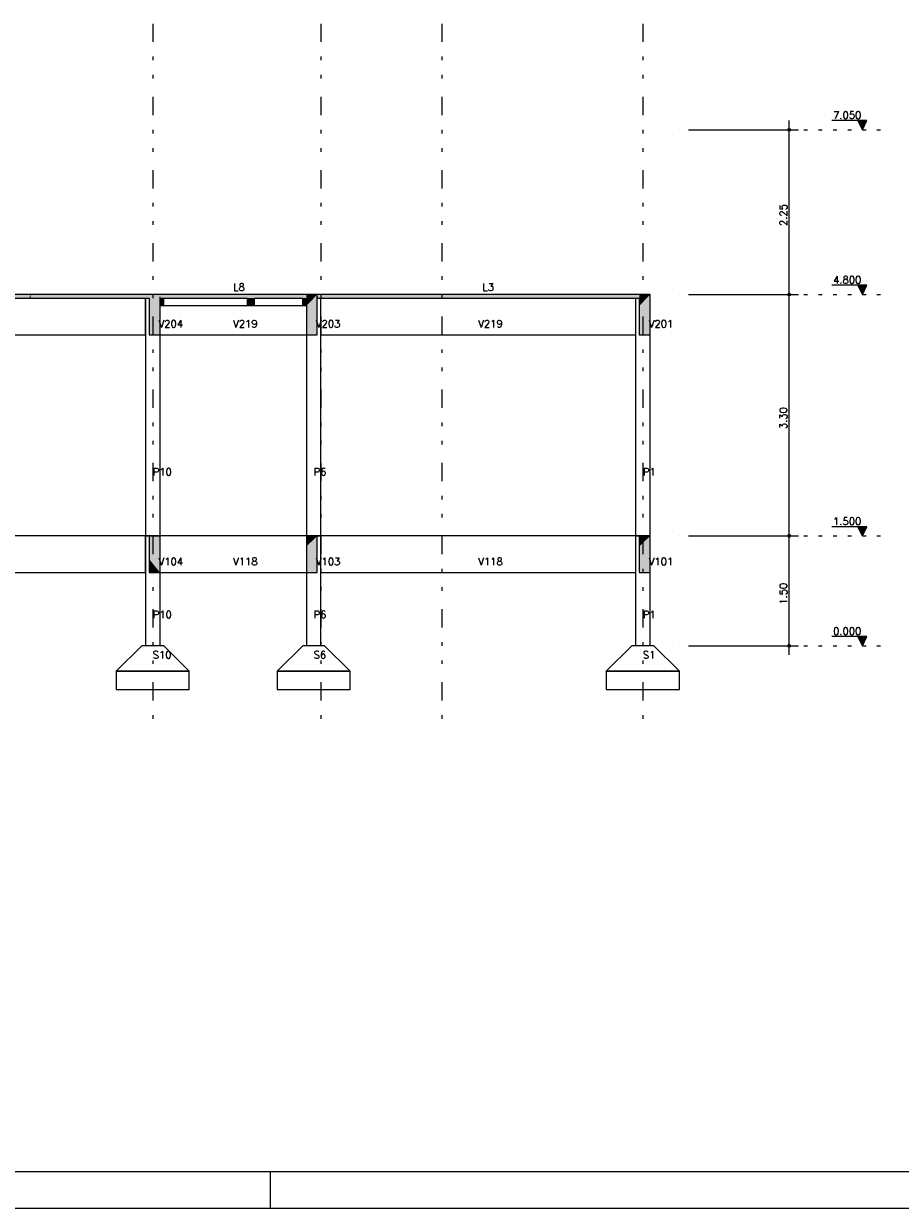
# Model space of a CAD drawing. Extents: x 0 to 84.1, y 0 to 59.4.
# Tile 6 of 9: x 40.4 to 64.3, y 0 to 32.4. Entities that reach past the tile are written whole.
import ezdxf

# ---------------------------------------------------------------- set-up
doc = ezdxf.new("R2010")
doc.units = 0
doc.header["$MEASUREMENT"] = 0
doc.linetypes.add('ESTILO_TQS_0002', pattern=[0.4, 0.1, -0.3])
doc.linetypes.add('ESTILO_TQS_0004', pattern=[2, 0.5, -0.4, 0.1, -0.4, 0.1, -0.5])
for name, color, linetype in [('1', 1, 'CONTINUOUS'), ('2', 2, 'CONTINUOUS'), ('6', 6, 'CONTINUOUS'), ('9', 9, 'CONTINUOUS')]:
    doc.layers.add(name, color=color, linetype=linetype)
doc.styles.get("Standard").update_dxf_attribs({"font": 'ROMANS.SHX'})

msp = doc.modelspace()

# ---------------------------------------------------------------- linework, layer by layer
at = {"layer": '1', "linetype": 'ESTILO_TQS_0004'}
for p, q in [((43.880976, 32.376291), (43.880976, 13.37629)), ((48.480976, 32.376291), (48.480976, 13.37629)), ((51.780976, 32.376291), (51.780976, 13.37629)), ((57.280976, 32.376291), (57.280976, 13.37629))]:
    msp.add_line(p, q, dxfattribs=at)
at = {"layer": '1', "linetype": 'Continuous'}
for p, q in [((58.280976, 29.47629), (58.280976, 29.47629)), ((58.530976, 29.47629), (61.530976, 29.47629)), ((61.280976, 24.72629), (61.280976, 29.72629)), ((63.405976, 29.726291), (62.445976, 29.726291)), ((63.280976, 29.47629), (63.155975, 29.726291)), ((63.167123, 29.703994), (63.394828, 29.703994)), ((63.178271, 29.681699), (63.38368, 29.681699)), ((63.189419, 29.659403), (63.372533, 29.659403)), ((63.200567, 29.637107), (63.361385, 29.637107)), ((63.211715, 29.614812), (63.350237, 29.614811)), ((63.222863, 29.592516), (63.339089, 29.592516)), ((63.234011, 29.57022), (63.327941, 29.57022)), ((63.245159, 29.547924), (63.316793, 29.547924)), ((63.256307, 29.525628), (63.305645, 29.525628)), ((63.267454, 29.503333), (63.294497, 29.503333)), ((63.280976, 29.47629), (63.405976, 29.726291)), ((58.280976, 24.97629), (58.280976, 24.97629)), ((58.280976, 24.97629), (58.280976, 24.97629)), ((58.530976, 24.97629), (61.530976, 24.97629)), ((58.530976, 24.97629), (61.530976, 24.97629)), ((61.280976, 18.12629), (61.280976, 25.22629)), ((63.405976, 25.226291), (62.445976, 25.226291)), ((63.280976, 24.97629), (63.155975, 25.226291)), ((63.167123, 25.203994), (63.394828, 25.203994)), ((63.178271, 25.181699), (63.38368, 25.181699)), ((63.189419, 25.159403), (63.372533, 25.159403)), ((63.200567, 25.137107), (63.361385, 25.137107)), ((63.211715, 25.114812), (63.350237, 25.114811)), ((63.222863, 25.092516), (63.339089, 25.092516)), ((63.234011, 25.07022), (63.327941, 25.07022)), ((63.245159, 25.047924), (63.316793, 25.047924)), ((63.256307, 25.025628), (63.305645, 25.025628)), ((63.267454, 25.003333), (63.294497, 25.003333)), ((63.280976, 24.97629), (63.405976, 25.226291)), ((61.280976, 15.12629), (61.280976, 18.62629)), ((63.405976, 18.62629), (62.445976, 18.62629)), ((63.280976, 18.37629), (63.155975, 18.62629)), ((63.167123, 18.603994), (63.394828, 18.603994)), ((63.178271, 18.581698), (63.38368, 18.581698)), ((63.189419, 18.559403), (63.372533, 18.559403)), ((63.200567, 18.537107), (63.361385, 18.537107)), ((63.211715, 18.514812), (63.350237, 18.514811)), ((63.222863, 18.492516), (63.339089, 18.492516)), ((63.234011, 18.47022), (63.327941, 18.47022)), ((63.280976, 18.37629), (63.405976, 18.62629)), ((58.280976, 18.37629), (58.280976, 18.37629)), ((58.280976, 18.37629), (58.280976, 18.37629)), ((58.530976, 18.37629), (61.530976, 18.37629)), ((58.530976, 18.37629), (61.530976, 18.37629)), ((63.245159, 18.447923), (63.316793, 18.447924)), ((63.256307, 18.425628), (63.305645, 18.425628)), ((63.267454, 18.403333), (63.294497, 18.403333)), ((63.405976, 15.62629), (62.445976, 15.62629)), ((63.280976, 15.37629), (63.155975, 15.62629)), ((63.167123, 15.603994), (63.394828, 15.603994)), ((63.178271, 15.581698), (63.38368, 15.581698)), ((63.189419, 15.559403), (63.372533, 15.559403)), ((63.280976, 15.37629), (63.405976, 15.62629)), ((58.280976, 15.37629), (58.280976, 15.37629)), ((58.530976, 15.37629), (61.530976, 15.37629)), ((63.200567, 15.537107), (63.361385, 15.537107)), ((63.211715, 15.514812), (63.350237, 15.514811)), ((63.222863, 15.492516), (63.339089, 15.492516)), ((63.234011, 15.47022), (63.327941, 15.47022)), ((63.245159, 15.447923), (63.316793, 15.447924)), ((63.256307, 15.425628), (63.305645, 15.425628)), ((63.267454, 15.403333), (63.294497, 15.403333))]:
    msp.add_line(p, q, dxfattribs=at)
at = {"layer": '1', "linetype": 'ESTILO_TQS_0002'}
for p, q in [((61.280976, 29.47629), (63.880976, 29.47629)), ((61.280976, 24.97629), (63.880976, 24.97629)), ((61.280976, 18.37629), (63.880976, 18.37629)), ((61.280976, 15.37629), (63.880976, 15.37629))]:
    msp.add_line(p, q, dxfattribs=at)
at = {"layer": '1', "linetype": 'Continuous'}
for points in [[(63.155975, 29.726291), (63.280976, 29.47629), (63.405976, 29.726291), (63.155975, 29.726291)], [(63.155975, 25.226291), (63.280976, 24.97629), (63.405976, 25.226291), (63.155975, 25.226291)], [(63.155975, 18.62629), (63.280976, 18.37629), (63.405976, 18.62629), (63.155975, 18.62629)], [(63.155975, 15.62629), (63.280976, 15.37629), (63.405976, 15.62629), (63.155975, 15.62629)]]:
    msp.add_lwpolyline(points, dxfattribs=at)
for centre, radius in [((61.280976, 29.47629), 0.04), ((61.280976, 29.47629), 0.02), ((61.280976, 24.97629), 0.04), ((61.280976, 24.97629), 0.04), ((61.280976, 24.97629), 0.02), ((61.280976, 24.97629), 0.02), ((61.280976, 18.37629), 0.04), ((61.280976, 18.37629), 0.04), ((61.280976, 18.37629), 0.02), ((61.280976, 18.37629), 0.02), ((61.280976, 15.37629), 0.04), ((61.280976, 15.37629), 0.02)]:
    msp.add_circle(centre, radius, dxfattribs=at)
at = {"layer": '2', "linetype": 'Continuous'}
for p, q in [((47.100006, 0), (47.100006, 1)), ((0, 0), (84.100006, 0))]:
    msp.add_line(p, q, dxfattribs=at)
msp.add_lwpolyline([(83.100006, 1), (2.5, 1), (2.5, 58.400002), (83.100006, 58.400002), (83.100006, 1)], dxfattribs=at)
at = {"layer": '6', "linetype": 'Continuous'}
for p, q in [((40.541302, 24.97629), (34.980976, 24.97629)), ((43.780976, 24.97629), (40.541302, 24.97629)), ((43.892689, 24.97629), (43.780976, 24.97629)), ((44.080976, 24.97629), (43.892689, 24.97629)), ((45.651464, 24.97629), (44.080976, 24.97629)), ((48.080976, 24.97629), (45.651464, 24.97629)), ((48.294517, 24.97629), (48.080976, 24.97629)), ((48.380976, 24.97629), (48.294517, 24.97629)), ((48.409795, 24.97629), (48.380976, 24.97629)), ((48.380976, 24.87629), (48.380976, 24.947471)), ((49.288789, 24.97629), (48.409795, 24.97629)), ((50.772991, 24.97629), (49.288789, 24.97629)), ((50.917088, 24.97629), (50.772991, 24.97629)), ((50.988269, 24.97629), (50.917088, 24.97629)), ((57.180976, 24.97629), (50.988269, 24.97629)), ((57.394517, 24.97629), (57.180976, 24.97629)), ((57.480976, 24.97629), (57.394517, 24.97629)), ((57.480976, 24.193304), (57.480976, 24.97629)), ((34.980976, 24.87629), (40.504065, 24.87629)), ((40.504065, 24.87629), (40.541302, 24.87629)), ((40.541302, 24.87629), (43.743738, 24.87629)), ((43.680976, 23.87629), (43.680976, 24.87629)), ((43.680976, 24.87629), (43.680976, 18.37629)), ((43.743738, 24.87629), (43.780976, 24.87629)), ((43.780976, 24.87629), (43.780976, 24.285904)), ((44.080976, 24.87629), (44.080976, 24.915553)), ((44.080976, 24.754815), (44.080976, 24.87629)), ((44.080976, 24.67629), (44.080976, 24.754815)), ((44.080976, 24.544406), (44.080976, 24.67629)), ((44.080976, 24.67629), (44.122907, 24.67629)), ((44.122907, 24.87629), (44.124799, 24.87629)), ((44.122907, 24.67629), (44.124799, 24.67629)), ((44.124799, 24.87629), (44.135086, 24.87629)), ((44.124799, 24.67629), (44.135086, 24.67629)), ((44.135086, 24.87629), (44.138279, 24.87629)), ((44.135086, 24.67629), (44.138279, 24.67629)), ((44.138279, 24.87629), (44.157237, 24.87629)), ((44.138279, 24.67629), (44.157237, 24.67629)), ((44.157237, 24.87629), (44.163736, 24.87629)), ((44.157237, 24.67629), (44.163736, 24.67629)), ((44.163736, 24.87629), (44.180976, 24.87629)), ((44.163736, 24.67629), (44.180976, 24.67629)), ((44.180976, 24.87629), (45.651464, 24.87629)), ((44.180976, 24.772327), (44.180976, 24.87629)), ((44.180976, 24.67629), (44.180976, 24.772327)), ((44.180976, 24.67629), (46.476976, 24.67629)), ((45.651464, 24.87629), (46.476976, 24.87629)), ((46.476976, 24.67629), (46.476976, 24.87629)), ((46.476976, 24.87629), (46.476976, 24.67629)), ((46.476976, 24.67629), (46.574701, 24.67629)), ((46.574701, 24.67629), (46.664976, 24.67629)), ((46.664976, 24.87629), (47.980976, 24.87629)), ((46.664976, 24.772327), (46.664976, 24.87629)), ((46.664976, 24.67629), (46.664976, 24.772327)), ((46.664976, 24.67629), (47.980976, 24.67629)), ((47.980976, 24.67629), (47.980976, 24.87629)), ((47.980976, 24.87629), (47.980976, 24.780253)), ((47.980976, 24.780253), (47.980976, 24.67629)), ((47.980976, 24.67629), (47.986146, 24.67629)), ((47.986146, 24.67629), (47.988509, 24.67629)), ((47.988509, 24.67629), (47.997294, 24.67629)), ((47.997294, 24.67629), (47.99914, 24.67629)), ((47.99914, 24.67629), (48.006097, 24.67629)), ((48.006097, 24.67629), (48.007578, 24.67629)), ((48.007578, 24.67629), (48.080976, 24.67629)), ((48.080976, 24.67629), (48.080976, 24.659276)), ((48.080976, 24.67629), (48.080976, 18.37629)), ((48.080976, 24.659276), (48.080976, 23.87629)), ((48.380976, 24.193304), (48.380976, 24.87629)), ((48.380976, 24.87629), (48.409795, 24.87629)), ((48.409795, 24.87629), (49.288789, 24.87629)), ((48.480976, 18.37629), (48.480976, 24.87629)), ((49.288789, 24.87629), (50.772991, 24.87629)), ((50.772991, 24.87629), (50.917088, 24.87629)), ((50.917088, 24.87629), (50.988269, 24.87629)), ((50.988269, 24.87629), (57.180976, 24.87629)), ((57.080976, 24.87629), (57.080976, 18.37629)), ((57.180976, 24.87629), (57.180976, 24.659276)), ((57.180976, 24.659276), (57.180976, 23.87629)), ((43.780976, 24.285904), (43.780976, 23.87629)), ((44.080976, 23.87629), (44.080976, 24.544406)), ((48.380976, 23.87629), (48.380976, 24.193304)), ((57.480976, 23.87629), (57.480976, 24.193304)), ((35.080976, 23.87629), (43.680976, 23.87629)), ((43.780976, 23.87629), (43.892689, 23.87629)), ((43.892689, 23.87629), (44.080976, 23.87629)), ((44.080976, 23.87629), (48.080976, 23.87629)), ((44.080976, 18.37629), (44.080976, 23.87629)), ((48.080976, 23.87629), (48.294517, 23.87629)), ((48.294517, 23.87629), (48.380976, 23.87629)), ((48.480976, 23.87629), (57.080976, 23.87629)), ((57.180976, 23.87629), (57.394517, 23.87629)), ((57.394517, 23.87629), (57.480976, 23.87629)), ((57.480976, 18.37629), (57.480976, 23.87629)), ((43.680976, 18.37629), (35.080976, 18.37629)), ((43.680976, 17.37629), (43.680976, 18.37629)), ((43.680976, 18.37629), (43.680976, 15.37629)), ((43.780976, 18.37629), (43.680976, 18.37629)), ((43.680976, 18.37629), (44.080976, 18.37629)), ((43.892689, 18.37629), (43.780976, 18.37629)), ((43.780976, 18.37629), (43.780976, 17.748666)), ((44.080976, 18.37629), (43.892689, 18.37629)), ((48.080976, 18.37629), (44.080976, 18.37629)), ((44.080976, 17.983668), (44.080976, 18.37629)), ((48.294517, 18.37629), (48.080976, 18.37629)), ((48.080976, 18.37629), (48.080976, 18.088095)), ((48.080976, 18.37629), (48.080976, 15.37629)), ((48.080976, 18.37629), (48.480976, 18.37629)), ((48.380976, 18.37629), (48.294517, 18.37629)), ((48.380976, 17.664485), (48.380976, 18.37629)), ((48.480976, 18.37629), (48.380976, 18.37629)), ((57.080976, 18.37629), (48.480976, 18.37629)), ((48.480976, 15.37629), (48.480976, 18.37629)), ((57.080976, 18.37629), (57.080976, 15.37629)), ((57.180976, 18.37629), (57.080976, 18.37629)), ((57.080976, 18.37629), (57.480976, 18.37629)), ((57.394517, 18.37629), (57.180976, 18.37629)), ((57.180976, 18.37629), (57.180976, 18.088095)), ((57.480976, 18.37629), (57.394517, 18.37629)), ((57.480976, 17.664485), (57.480976, 18.37629)), ((44.080976, 17.37629), (44.080976, 17.983668)), ((48.080976, 18.088095), (48.080976, 17.37629)), ((57.180976, 18.088095), (57.180976, 17.37629)), ((43.780976, 17.748666), (43.780976, 17.37629)), ((48.380976, 17.37629), (48.380976, 17.664485)), ((57.480976, 17.37629), (57.480976, 17.664485)), ((35.080976, 17.37629), (43.680976, 17.37629)), ((43.780976, 17.37629), (43.892689, 17.37629)), ((43.892689, 17.37629), (44.080976, 17.37629)), ((44.080976, 17.37629), (48.080976, 17.37629)), ((44.080976, 15.37629), (44.080976, 17.37629)), ((48.080976, 17.37629), (48.294517, 17.37629)), ((48.294517, 17.37629), (48.380976, 17.37629)), ((48.480976, 17.37629), (57.080976, 17.37629)), ((57.180976, 17.37629), (57.394517, 17.37629)), ((57.394517, 17.37629), (57.480976, 17.37629)), ((57.480976, 15.37629), (57.480976, 17.37629)), ((43.580976, 15.37629), (42.880976, 14.67629)), ((44.180976, 15.37629), (43.580976, 15.37629)), ((44.880976, 14.67629), (44.180976, 15.37629)), ((47.980976, 15.37629), (47.280976, 14.67629)), ((48.580976, 15.37629), (47.980976, 15.37629)), ((49.280976, 14.67629), (48.580976, 15.37629)), ((56.980976, 15.37629), (56.280976, 14.67629)), ((57.580976, 15.37629), (56.980976, 15.37629)), ((58.280976, 14.67629), (57.580976, 15.37629)), ((42.880976, 14.67629), (42.880976, 14.17629)), ((44.880976, 14.67629), (42.880976, 14.67629)), ((42.880976, 14.67629), (44.880976, 14.67629)), ((44.880976, 14.17629), (44.880976, 14.67629)), ((47.280976, 14.67629), (47.280976, 14.17629)), ((49.280976, 14.67629), (47.280976, 14.67629)), ((47.280976, 14.67629), (49.280976, 14.67629)), ((49.280976, 14.17629), (49.280976, 14.67629)), ((56.280976, 14.67629), (56.280976, 14.17629)), ((58.280976, 14.67629), (56.280976, 14.67629)), ((56.280976, 14.67629), (58.280976, 14.67629)), ((58.280976, 14.17629), (58.280976, 14.67629)), ((42.880976, 14.17629), (44.880976, 14.17629)), ((47.280976, 14.17629), (49.280976, 14.17629)), ((56.280976, 14.17629), (58.280976, 14.17629))]:
    msp.add_line(p, q, dxfattribs=at)
at = {"layer": '9', "linetype": 'Continuous'}
for points in [[(40.541302, 24.97629), (40.504065, 24.97629), (34.980976, 24.97629)], [(40.541302, 24.97629), (34.980976, 24.97629), (34.980976, 24.913528)], [(40.541302, 24.97629), (34.980976, 24.913528), (34.980976, 24.87629)], [(40.541302, 24.97629), (34.980976, 24.87629), (40.504065, 24.87629)], [(40.541302, 24.97629), (40.504065, 24.87629), (40.541302, 24.87629)], [(40.541302, 24.97629), (40.541302, 24.87629), (43.743738, 24.87629)], [(40.541302, 24.97629), (43.743738, 24.87629), (43.780976, 24.87629)], [(40.541302, 24.97629), (43.780976, 24.87629), (43.780976, 24.939053)], [(40.541302, 24.97629), (43.780976, 24.939053), (43.780976, 24.97629)], [(40.541302, 24.97629), (43.780976, 24.97629), (43.743738, 24.97629)], [(40.541302, 24.97629), (43.743738, 24.97629), (40.541302, 24.97629)], [(43.780976, 24.285904), (44.080976, 24.544406), (44.080976, 24.97629)], [(43.780976, 24.285904), (44.080976, 24.97629), (43.892689, 24.97629)], [(43.780976, 24.285904), (43.892689, 24.97629), (43.780976, 24.97629)], [(43.780976, 24.285904), (43.780976, 24.97629), (43.780976, 24.285904)], [(44.080976, 24.915553), (48.080976, 24.90511), (48.080976, 24.97629)], [(44.080976, 24.915553), (48.080976, 24.97629), (45.651464, 24.97629)], [(44.080976, 24.915553), (45.651464, 24.97629), (44.080976, 24.97629)], [(44.080976, 24.915553), (44.080976, 24.97629), (44.080976, 24.915553)], [(48.080976, 24.659276), (48.380976, 24.193304), (48.380976, 24.97629)], [(48.080976, 24.659276), (48.380976, 24.97629), (48.294517, 24.97629)], [(48.080976, 24.659276), (48.294517, 24.97629), (48.080976, 24.97629)], [(48.080976, 24.659276), (48.080976, 24.97629), (48.080976, 24.659276)], [(48.380976, 24.947471), (57.180976, 24.90511), (57.180976, 24.97629)], [(48.380976, 24.947471), (57.180976, 24.97629), (50.988269, 24.97629)], [(48.380976, 24.947471), (50.988269, 24.97629), (50.917088, 24.97629)], [(48.380976, 24.947471), (50.917088, 24.97629), (50.772991, 24.97629)], [(48.380976, 24.947471), (50.772991, 24.97629), (49.288789, 24.97629)], [(48.380976, 24.947471), (49.288789, 24.97629), (48.409795, 24.97629)], [(48.380976, 24.947471), (48.409795, 24.97629), (48.380976, 24.97629)], [(48.380976, 24.947471), (48.380976, 24.97629), (48.380976, 24.947471)], [(48.380976, 24.947471), (48.380976, 24.87629), (48.409795, 24.87629)], [(48.380976, 24.947471), (48.409795, 24.87629), (49.288789, 24.87629)], [(48.380976, 24.947471), (49.288789, 24.87629), (50.772991, 24.87629)], [(48.380976, 24.947471), (50.772991, 24.87629), (50.917088, 24.87629)], [(48.380976, 24.947471), (50.917088, 24.87629), (50.988269, 24.87629)], [(48.380976, 24.947471), (50.988269, 24.87629), (57.180976, 24.87629)], [(48.380976, 24.947471), (57.180976, 24.87629), (57.180976, 24.90511)], [(57.180976, 24.659276), (57.480976, 24.193304), (57.480976, 24.97629)], [(57.180976, 24.659276), (57.480976, 24.97629), (57.394517, 24.97629)], [(57.180976, 24.659276), (57.394517, 24.97629), (57.180976, 24.97629)], [(57.180976, 24.659276), (57.180976, 24.97629), (57.180976, 24.659276)], [(44.080976, 24.915553), (44.080976, 24.87629), (45.651464, 24.87629)], [(44.080976, 24.915553), (45.651464, 24.87629), (48.080976, 24.87629)], [(44.080976, 24.915553), (48.080976, 24.87629), (48.080976, 24.90511)], [(44.080976, 24.754815), (44.180976, 24.772327), (44.180976, 24.87629)], [(44.080976, 24.754815), (44.180976, 24.87629), (44.163736, 24.87629)], [(44.080976, 24.754815), (44.163736, 24.87629), (44.157237, 24.87629)], [(44.080976, 24.754815), (44.157237, 24.87629), (44.138279, 24.87629)], [(44.080976, 24.754815), (44.138279, 24.87629), (44.135086, 24.87629)], [(44.080976, 24.754815), (44.135086, 24.87629), (44.124799, 24.87629)], [(44.080976, 24.754815), (44.124799, 24.87629), (44.122907, 24.87629)], [(44.080976, 24.754815), (44.122907, 24.87629), (44.080976, 24.87629)], [(44.080976, 24.754815), (44.080976, 24.87629), (44.080976, 24.754815)], [(44.080976, 24.754815), (44.180976, 24.67629), (44.180976, 24.772327)], [(44.080976, 24.754815), (44.080976, 24.67629), (44.122907, 24.67629)], [(44.080976, 24.754815), (44.122907, 24.67629), (44.124799, 24.67629)], [(44.080976, 24.754815), (44.124799, 24.67629), (44.135086, 24.67629)], [(44.080976, 24.754815), (44.135086, 24.67629), (44.138279, 24.67629)], [(44.080976, 24.754815), (44.138279, 24.67629), (44.157237, 24.67629)], [(44.080976, 24.754815), (44.157237, 24.67629), (44.163736, 24.67629)], [(44.080976, 24.754815), (44.163736, 24.67629), (44.180976, 24.67629)], [(46.476976, 24.87629), (46.476976, 24.780253), (46.476976, 24.67629)], [(46.476976, 24.87629), (46.476976, 24.67629), (46.574701, 24.67629)], [(46.476976, 24.87629), (46.574701, 24.67629), (46.664976, 24.67629)], [(46.476976, 24.87629), (46.664976, 24.67629), (46.664976, 24.772327)], [(46.476976, 24.87629), (46.664976, 24.772327), (46.664976, 24.87629)], [(46.476976, 24.87629), (46.664976, 24.87629), (46.574701, 24.87629)], [(46.476976, 24.87629), (46.574701, 24.87629), (46.476976, 24.87629)], [(47.980976, 24.780253), (48.080976, 24.733929), (48.080976, 24.87629)], [(47.980976, 24.780253), (48.080976, 24.87629), (48.007578, 24.87629)], [(47.980976, 24.780253), (48.007578, 24.87629), (48.006097, 24.87629)], [(47.980976, 24.780253), (48.006097, 24.87629), (47.99914, 24.87629)], [(47.980976, 24.780253), (47.99914, 24.87629), (47.997294, 24.87629)], [(47.980976, 24.780253), (47.997294, 24.87629), (47.988509, 24.87629)], [(47.980976, 24.780253), (47.988509, 24.87629), (47.986146, 24.87629)], [(47.980976, 24.780253), (47.986146, 24.87629), (47.980976, 24.87629)], [(47.980976, 24.780253), (47.980976, 24.87629), (47.980976, 24.780253)], [(47.980976, 24.780253), (47.980976, 24.67629), (47.986146, 24.67629)], [(47.980976, 24.780253), (47.986146, 24.67629), (47.988509, 24.67629)], [(47.980976, 24.780253), (47.988509, 24.67629), (47.997294, 24.67629)], [(47.980976, 24.780253), (47.997294, 24.67629), (47.99914, 24.67629)], [(47.980976, 24.780253), (47.99914, 24.67629), (48.006097, 24.67629)], [(47.980976, 24.780253), (48.006097, 24.67629), (48.007578, 24.67629)], [(47.980976, 24.780253), (48.007578, 24.67629), (48.080976, 24.67629)], [(47.980976, 24.780253), (48.080976, 24.67629), (48.080976, 24.733929)], [(48.080976, 24.659276), (48.080976, 23.87629), (48.294517, 23.87629)], [(48.080976, 24.659276), (48.294517, 23.87629), (48.380976, 23.87629)], [(48.080976, 24.659276), (48.380976, 23.87629), (48.380976, 24.193304)], [(57.180976, 24.659276), (57.180976, 23.87629), (57.394517, 23.87629)], [(57.180976, 24.659276), (57.394517, 23.87629), (57.480976, 23.87629)], [(57.180976, 24.659276), (57.480976, 23.87629), (57.480976, 24.193304)], [(43.780976, 24.285904), (44.080976, 23.87629), (44.080976, 24.544406)], [(43.780976, 24.285904), (43.780976, 23.87629), (43.892689, 23.87629)], [(43.780976, 24.285904), (43.892689, 23.87629), (44.080976, 23.87629)], [(43.780976, 17.748666), (44.080976, 17.983668), (44.080976, 18.37629)], [(43.780976, 17.748666), (44.080976, 18.37629), (43.892689, 18.37629)], [(43.780976, 17.748666), (43.892689, 18.37629), (43.780976, 18.37629)], [(43.780976, 17.748666), (43.780976, 18.37629), (43.780976, 17.748666)], [(48.080976, 18.088095), (48.380976, 17.664485), (48.380976, 18.37629)], [(48.080976, 18.088095), (48.380976, 18.37629), (48.294517, 18.37629)], [(48.080976, 18.088095), (48.294517, 18.37629), (48.080976, 18.37629)], [(48.080976, 18.088095), (48.080976, 18.37629), (48.080976, 18.088095)], [(57.180976, 18.088095), (57.480976, 17.664485), (57.480976, 18.37629)], [(57.180976, 18.088095), (57.480976, 18.37629), (57.394517, 18.37629)], [(57.180976, 18.088095), (57.394517, 18.37629), (57.180976, 18.37629)], [(57.180976, 18.088095), (57.180976, 18.37629), (57.180976, 18.088095)], [(43.780976, 17.748666), (44.080976, 17.37629), (44.080976, 17.983668)], [(48.080976, 18.088095), (48.080976, 17.37629), (48.294517, 17.37629)], [(48.080976, 18.088095), (48.294517, 17.37629), (48.380976, 17.37629)], [(48.080976, 18.088095), (48.380976, 17.37629), (48.380976, 17.664485)], [(57.180976, 18.088095), (57.180976, 17.37629), (57.394517, 17.37629)], [(57.180976, 18.088095), (57.394517, 17.37629), (57.480976, 17.37629)], [(57.180976, 18.088095), (57.480976, 17.37629), (57.480976, 17.664485)], [(43.780976, 17.748666), (43.780976, 17.37629), (43.892689, 17.37629)], [(43.780976, 17.748666), (43.892689, 17.37629), (44.080976, 17.37629)]]:
    msp.add_solid(points, dxfattribs=at)

# ---------------------------------------------------------------- texts
at = {"layer": '1', "linetype": 'Continuous'}
for s, p in [('7.050', (62.480976, 29.776291)), ('L8', (46.080976, 25.07629)), ('L3', (52.892087, 25.07629)), ('4.800', (62.480976, 25.276291)), ('V204', (44.042087, 24.07629)), ('V219', (46.080976, 24.07629)), ('V203', (48.342087, 24.07629)), ('V219', (52.780976, 24.07629)), ('V201', (57.442087, 24.07629)), ('P10', (43.880976, 20.02629)), ('P6', (48.280976, 20.02629)), ('P1', (57.280976, 20.02629)), ('1.500', (62.480976, 18.67629)), ('V104', (44.042087, 17.57629)), ('V118', (46.080976, 17.57629)), ('V103', (48.342087, 17.57629)), ('V118', (52.780976, 17.57629)), ('V101', (57.442087, 17.57629)), ('P10', (43.880976, 16.12629)), ('P6', (48.280976, 16.12629)), ('P1', (57.280976, 16.12629)), ('0.000', (62.480976, 15.67629)), ('S10', (43.880976, 15.02629)), ('S6', (48.280976, 15.02629)), ('S1', (57.280976, 15.02629))]:
    msp.add_text(s, height=0.2, dxfattribs=at).set_placement(p)
for s, p in [('2.25', (61.220976, 26.84629)), ('3.30', (61.220976, 21.29629)), ('1.50', (61.220976, 16.49629))]:
    msp.add_text(s, height=0.2, rotation=90, dxfattribs=at).set_placement(p)

doc.saveas('drawing.dxf')
